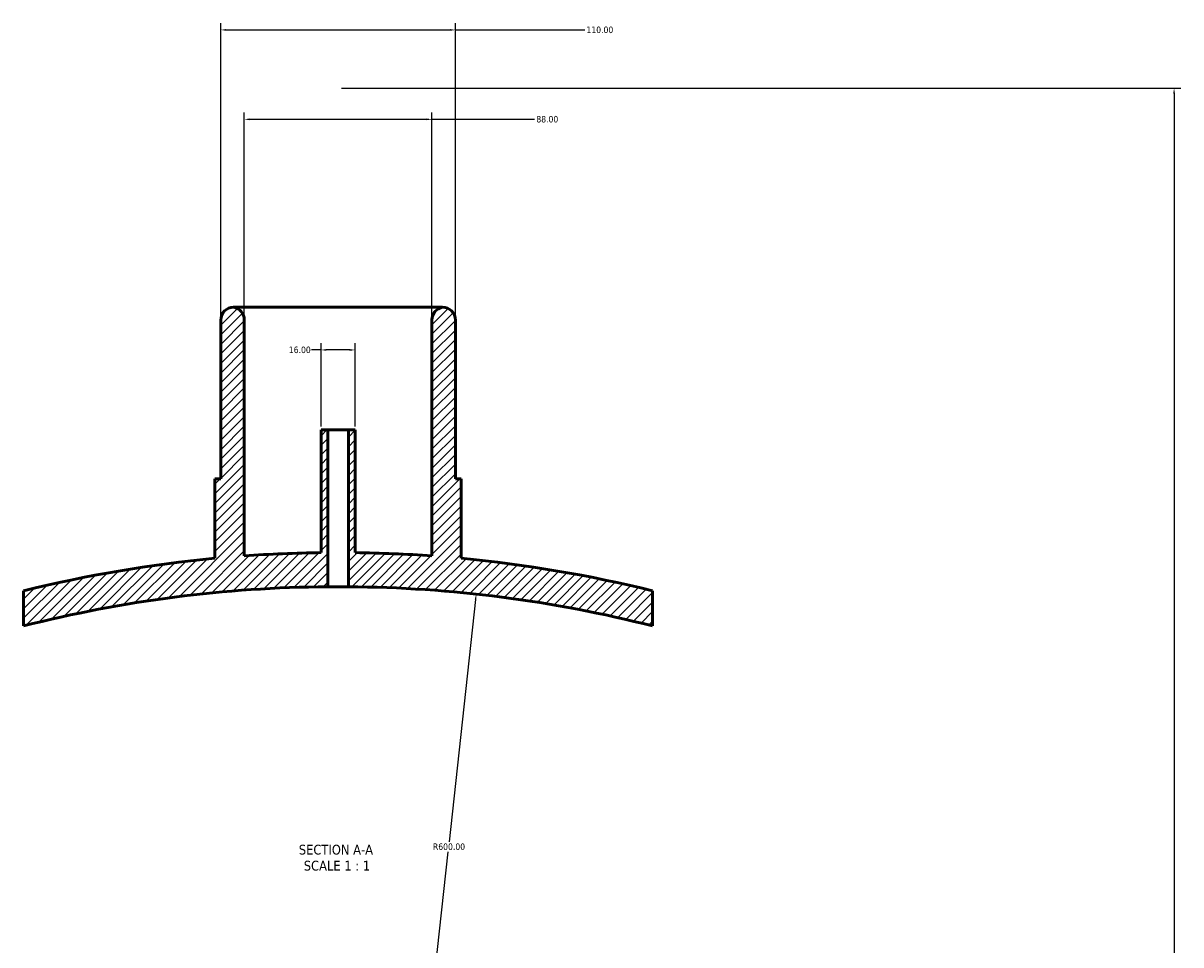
# Model space of a CAD drawing. Header units: millimetres. Extents: x -294 to 1633, y -345 to 2425.
# Tile 6 of 6: x 444 to 987, y 1993 to 2425. Entities that reach past the tile are written whole.
import ezdxf

# ---------------------------------------------------------------- set-up
doc = ezdxf.new("R2010")
doc.units = ezdxf.units.MM
for name, color, linetype, lineweight in [('Dimension (ANSI)', 7, 'Continuous', 25), ('Hatch (ANSI)', 7, 'Continuous', 18), ('Symbol (ANSI)', 7, 'Continuous', 25), ('Visible (ANSI)', 7, 'Continuous', 50)]:
    doc.layers.add(name, color=color, linetype=linetype, lineweight=lineweight)
doc.styles.add('Label Text (ANSI)', font='tahoma.ttf')
doc.styles.add('Note Text (ANSI)', font='tahoma.ttf')
doc.dimstyles.new('Default - mm (ANSI)', dxfattribs={"dimtxt": 3.048, "dimasz": 2.5, "dimexe": 3.175, "dimexo": 1.6002, "dimgap": 0.8, "dimtad": 0, "dimtoh": 1, "dimrnd": 1e-08, "dimzin": 4, "dimdsep": 46, "dimtxsty": 'Note Text (ANSI)', "dimcen": 0.09, "dimdle": 10, "dimclrd": 256, "dimclre": 256, "dimclrt": 256, "dimadec": 1, "dimazin": 1, "dimtfac": 1, "dimtofl": 0, "dimtmove": 0, "dimatfit": 3, "dimfxl": 1, "dimtolj": 1, "dimtzin": 4, "dimlwd": -1, "dimlwe": -1, "dimarcsym": 0})

# ---------------------------------------------------------------- blocks, each defined once
blk = doc.blocks.new('*D7')
at = {"layer": 'Defpoints', "color": 0, "transparency": 16777216}
for p in [(646.53, 2421.62), (536.53, 2285.62), (646.53, 2285.62)]:
    blk.add_point(p, dxfattribs=at)
at = {"layer": 'Dimension (ANSI)', "transparency": 16777216}
for p, q in [((536.53, 2287.22), (536.53, 2424.8)), ((539.03, 2421.62), (644.03, 2421.62)), ((646.53, 2287.22), (646.53, 2424.8)), ((646.53, 2421.62), (707.19, 2421.62))]:
    blk.add_line(p, q, dxfattribs=at)
for points in [[(539.03, 2422.04), (539.03, 2421.21), (536.53, 2421.62)], [(644.03, 2422.04), (644.03, 2421.21), (646.53, 2421.62)]]:
    blk.add_solid(points, dxfattribs=at)
at = {"layer": 'Dimension (ANSI)', "transparency": 16777216, "insert": (707.99, 2423.21), "char_height": 3.048, "attachment_point": 1, "style": 'Note Text (ANSI)'}
blk.add_mtext('\\A1;110.00', dxfattribs=at)
blk = doc.blocks.new('*D8')
at = {"layer": 'Defpoints', "color": 0, "transparency": 16777216}
for p in [(635.53, 2379.71), (547.53, 2285.71), (635.53, 2285.71)]:
    blk.add_point(p, dxfattribs=at)
at = {"layer": 'Dimension (ANSI)', "transparency": 16777216}
for p, q in [((547.53, 2287.31), (547.53, 2382.88)), ((550.03, 2379.71), (633.03, 2379.71)), ((635.53, 2287.31), (635.53, 2382.88)), ((635.53, 2379.71), (683.68, 2379.71))]:
    blk.add_line(p, q, dxfattribs=at)
for points in [[(550.03, 2380.12), (550.03, 2379.29), (547.53, 2379.71)], [(633.03, 2380.12), (633.03, 2379.29), (635.53, 2379.71)]]:
    blk.add_solid(points, dxfattribs=at)
at = {"layer": 'Dimension (ANSI)', "transparency": 16777216, "insert": (684.48, 2381.3), "char_height": 3.048, "attachment_point": 1, "style": 'Note Text (ANSI)'}
blk.add_mtext('\\A1;88.00', dxfattribs=at)
blk = doc.blocks.new('*D9')
at = {"layer": 'Defpoints', "color": 0, "transparency": 16777216}
for p in [(599.53, 2271.6), (583.53, 2234.12), (599.53, 2234.12)]:
    blk.add_point(p, dxfattribs=at)
at = {"layer": 'Dimension (ANSI)', "transparency": 16777216}
for p, q in [((583.53, 2235.72), (583.53, 2274.77)), ((599.53, 2235.72), (599.53, 2274.77)), ((583.53, 2271.6), (579.01, 2271.6)), ((597.03, 2271.6), (586.03, 2271.6))]:
    blk.add_line(p, q, dxfattribs=at)
for points in [[(586.03, 2272.01), (586.03, 2271.18), (583.53, 2271.6)], [(597.03, 2272.01), (597.03, 2271.18), (599.53, 2271.6)]]:
    blk.add_solid(points, dxfattribs=at)
at = {"layer": 'Dimension (ANSI)', "transparency": 16777216, "insert": (568.42, 2273.18), "char_height": 3.048, "attachment_point": 1, "style": 'Note Text (ANSI)'}
blk.add_mtext('\\A1;16.00', dxfattribs=at)
blk = doc.blocks.new('*D10')
at = {"layer": 'Defpoints', "color": 0, "transparency": 16777216}
for p in [(656.27, 2157.12), (591.53, 1560.62)]:
    blk.add_point(p, dxfattribs=at)
at = {"layer": 'Dimension (ANSI)', "transparency": 16777216}
for p, q in [((656, 2154.63), (643.67, 2041.05)), ((591.53, 1560.62), (643.16, 2036.27))]:
    blk.add_line(p, q, dxfattribs=at)
blk.add_solid([(655.59, 2154.68), (656.42, 2154.59), (656.27, 2157.12)], dxfattribs=at)
at = {"layer": 'Dimension (ANSI)', "transparency": 16777216, "insert": (636, 2040.25), "char_height": 3.048, "attachment_point": 1, "style": 'Note Text (ANSI)'}
blk.add_mtext('\\A1;R600.00', dxfattribs=at)
blk = doc.blocks.new('*D11')
at = {"layer": 'Defpoints', "color": 0, "transparency": 16777216}
for p in [(591.53, 2394.3), (591.53, 1560.62), (983.53, 1560.62)]:
    blk.add_point(p, dxfattribs=at)
at = {"layer": 'Dimension (ANSI)', "transparency": 16777216}
for p, q in [((593.13, 2394.3), (986.71, 2394.3)), ((983.53, 2391.8), (983.53, 1967.31)), ((983.53, 1563.12), (983.53, 1953.3)), ((593.13, 1560.62), (986.71, 1560.62))]:
    blk.add_line(p, q, dxfattribs=at)
for points in [[(983.11, 2391.8), (983.95, 2391.8), (983.53, 2394.3)], [(983.11, 1563.12), (983.95, 1563.12), (983.53, 1560.62)]]:
    blk.add_solid(points, dxfattribs=at)
at = {"layer": 'Dimension (ANSI)', "transparency": 16777216, "insert": (981.94, 1954.1), "char_height": 3.048, "attachment_point": 1, "rotation": 90, "style": 'Note Text (ANSI)'}
blk.add_mtext('\\A1;833.68', dxfattribs=at)

msp = doc.modelspace()

# ---------------------------------------------------------------- hatches: boundary and pattern name
at = {"layer": 'Hatch (ANSI)'}
h = msp.add_hatch(dxfattribs=at)
h.set_pattern_fill('ANSI31', color=256, scale=25.4, style=0)
h.set_pattern_definition([(45, (0, 0), (-2.245064, 2.245064), [])])
edge = h.paths.add_edge_path()
edge.add_line((599.5312, 2234.1217), (596.3312, 2234.1217))
edge.add_line((596.3312, 2234.1217), (596.3312, 2160.6025))
edge.add_ellipse((591.5312, 1560.6217), major_axis=(599.9808, -4.8), ratio=1, start_angle=76.2272846, end_angle=90, ccw=False)
edge.add_line((739.0312, 2142.209), (739.0312, 2158.7017))
edge.add_ellipse((591.5312, 1560.6217), major_axis=(-598.0801, 147.5), ratio=1, start_angle=270, end_angle=278.4745873)
edge.add_line((649.2812, 2173.9087), (649.2812, 2211.1217))
edge.add_line((649.2812, 2211.1217), (646.5312, 2211.1217))
edge.add_line((646.5312, 2211.1217), (646.5312, 2285.6217))
edge.add_ellipse((640.5312, 2285.6217), major_axis=(0, 6), ratio=1, start_angle=270, end_angle=360)
edge.add_ellipse((641.5312, 2285.7056), major_axis=(-5.9161, -1), ratio=1, start_angle=270, end_angle=350.405932)
edge.add_line((635.5312, 2285.7056), (635.5312, 2175.0483))
edge.add_ellipse((591.5312, 1560.6217), major_axis=(-614.4266, 44), ratio=1, start_angle=270, end_angle=273.3519218)
edge.add_line((599.5312, 2176.5697), (599.5312, 2234.1217))
edge = h.paths.add_edge_path()
edge.add_line((586.7312, 2234.1217), (583.5312, 2234.1217))
edge.add_line((583.5312, 2234.1217), (583.5312, 2176.5697))
edge.add_ellipse((591.5312, 1560.6217), major_axis=(-615.948, -8), ratio=1, start_angle=270, end_angle=273.3519218)
edge.add_line((547.5312, 2175.0483), (547.5312, 2285.7056))
edge.add_ellipse((541.5312, 2285.7056), major_axis=(0, 6), ratio=1, start_angle=270, end_angle=350.405932)
edge.add_ellipse((542.5312, 2285.6217), major_axis=(-6, 0), ratio=1, start_angle=270, end_angle=360)
edge.add_line((536.5312, 2285.6217), (536.5312, 2211.1217))
edge.add_line((536.5312, 2211.1217), (533.7812, 2211.1217))
edge.add_line((533.7812, 2211.1217), (533.7812, 2173.9087))
edge.add_ellipse((591.5312, 1560.6217), major_axis=(-613.287, -57.75), ratio=1, start_angle=270, end_angle=278.4745873)
edge.add_line((444.0312, 2158.7017), (444.0312, 2142.209))
edge.add_ellipse((591.5312, 1560.6217), major_axis=(581.5873, 147.5), ratio=1, start_angle=76.2272846, end_angle=90, ccw=False)
edge.add_line((586.7312, 2160.6025), (586.7312, 2234.1217))

# ---------------------------------------------------------------- linework, layer by layer
at = {"layer": 'Visible (ANSI)'}
for p, q in [((542.5312, 2291.6217), (640.5312, 2291.6217)), ((536.5312, 2285.6217), (536.5312, 2211.1217)), ((547.5312, 2175.0483), (547.5312, 2285.7056)), ((635.5312, 2285.7056), (635.5312, 2175.0483)), ((646.5312, 2211.1217), (646.5312, 2285.6217)), ((586.7312, 2234.1217), (583.5312, 2234.1217)), ((583.5312, 2234.1217), (583.5312, 2176.5697)), ((586.7312, 2160.6025), (586.7312, 2234.1217)), ((596.3312, 2234.1217), (586.7312, 2234.1217)), ((599.5312, 2234.1217), (596.3312, 2234.1217)), ((596.3312, 2234.1217), (596.3312, 2160.6025)), ((599.5312, 2176.5697), (599.5312, 2234.1217)), ((536.5312, 2211.1217), (533.7812, 2211.1217)), ((533.7812, 2211.1217), (533.7812, 2173.9087)), ((649.2812, 2211.1217), (646.5312, 2211.1217)), ((649.2812, 2173.9087), (649.2812, 2211.1217)), ((444.0312, 2158.7017), (444.0312, 2142.209)), ((739.0312, 2142.209), (739.0312, 2158.7017))]:
    msp.add_line(p, q, dxfattribs=at)
for centre, radius, start, end in [((542.5312, 2285.6217), 6, 90, 180), ((541.5312, 2285.7056), 6, 0, 80.405932), ((641.5312, 2285.7056), 6, 99.594068, 180), ((640.5312, 2285.6217), 6, 0, 90), ((591.5312, 1560.6217), 616, 95.379379, 103.8539662), ((591.5312, 1560.6217), 616, 90.744122, 94.0960438), ((591.5312, 1560.6217), 616, 85.9039562, 89.255878), ((591.5312, 1560.6217), 616, 76.1460338, 84.620621), ((591.5312, 1560.6217), 600, 90.4583711, 104.2310865), ((591.5312, 1560.6217), 600, 75.7689135, 89.5416289)]:
    msp.add_arc(centre, radius, start, end, dxfattribs=at)
msp.add_open_spline([(596.3312, 2160.6025), (596.3312, 2160.6025), (596.2108, 2160.6035), (595.7209, 2160.6071), (595.3515, 2160.6097), (594.4992, 2160.6145), (593.9594, 2160.6171), (592.7768, 2160.6207), (592.1339, 2160.6217), (590.9285, 2160.6217), (590.2856, 2160.6207), (589.103, 2160.6171), (588.5633, 2160.6145), (587.7109, 2160.6097), (587.3415, 2160.6071), (586.8517, 2160.6035), (586.7312, 2160.6025), (586.7312, 2160.6025)], degree=3, knots=[0, 0, 0, 0, 0.18081044, 0.18081044, 0.36162088, 0.36162088, 0.54243133, 0.54243133, 0.72324177, 0.72324177, 0.90405221, 0.90405221, 1.08486265, 1.08486265, 1.26567309, 1.26567309, 1.44648353, 1.44648353, 1.44648353, 1.44648353], dxfattribs=at)

# ---------------------------------------------------------------- texts
at = {"layer": 'Symbol (ANSI)', "char_height": 4.572, "attachment_point": 7, "style": 'Label Text (ANSI)'}
for s, insert in [('SECTION A-A', (573.1068, 2034.9678)), ('SCALE 1 : 1', (575.4261, 2027.455))]:
    msp.add_mtext(s, dxfattribs=dict(at, insert=insert))

# ---------------------------------------------------------------- dimensions: what is measured, and where the dimension line sits
at = {"layer": 'Dimension (ANSI)'}
for base, p1, p2, angle, override, picture, middle in [((646.5312, 2421.6217), (536.5312, 2285.6217), (646.5312, 2285.6217), 180, {"dimgap": 0.8, "dimtoh": 0, "dimdec": 2, "dimtol": 0, "dimlim": 0, "dimtp": 0, "dimtm": 0, "dimtdec": 2, "dimatfit": 2}, '*D7', (714.0312, 2421.6217)), ((983.5312, 1560.6217), (591.5312, 2394.3011), (591.5312, 1560.6217), 270, {"dimgap": 0.8, "dimtoh": 0, "dimdec": 2, "dimtol": 0, "dimlim": 0, "dimtp": 0, "dimtm": 0, "dimtdec": 2, "dimatfit": 1}, '*D11', (983.5312, 1960.3011)), ((599.5312, 2271.5958), (583.5312, 2234.1217), (599.5312, 2234.1217), 180, {"dimgap": 0.8, "dimtoh": 0, "dimdec": 2, "dimtol": 0, "dimlim": 0, "dimtp": 0, "dimtm": 0, "dimtdec": 2, "dimatfit": 2}, '*D9', (573.3173, 2271.5958))]:
    dim = msp.add_linear_dim(base=base, p1=p1, p2=p2, angle=angle, dimstyle='Default - mm (ANSI)', override=override, dxfattribs=at)
    dim.commit()
    dim.dimension.update_dxf_attribs({"geometry": picture, "text_midpoint": middle, "dimtype": 160})
dim = msp.add_linear_dim(base=(635.5312, 2379.7056), p1=(547.5312, 2285.7056), p2=(635.5312, 2285.7056), dimstyle='Default - mm (ANSI)', override={"dimgap": 0.8, "dimtoh": 0, "dimdec": 2, "dimtol": 0, "dimlim": 0, "dimtp": 0, "dimtm": 0, "dimtdec": 2, "dimatfit": 2}, dxfattribs=at)
dim.commit()
dim.dimension.update_dxf_attribs({"geometry": '*D8', "text_midpoint": (689.5312, 2379.7056), "dimtype": 160})
dim = msp.add_radius_dim(center=(591.5312, 1560.6217), mpoint=(656.2727, 2157.1186), dimstyle='Default - mm (ANSI)', override={"dimgap": 0.8, "dimtih": 1, "dimdec": 2, "dimlfac": 1, "dimcen": 0, "dimdle": 0, "dimtol": 0, "dimlim": 0, "dimtp": 0, "dimtm": 0, "dimtdec": 2, "dimtmove": 2}, dxfattribs=at)
dim.commit()
dim.dimension.update_dxf_attribs({"geometry": '*D10', "text_midpoint": (643.4158, 2038.6613), "dimtype": 164})

doc.saveas('drawing.dxf')
